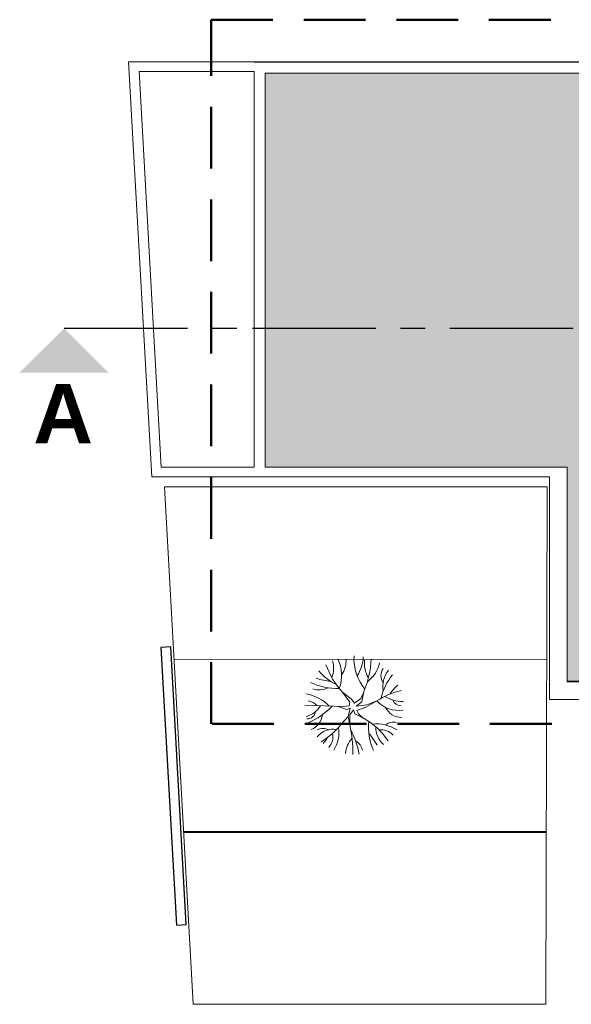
# Model space of a CAD drawing. Header units: millimetres. Extents: x -4807 to 7560, y 2608 to 7725.
# Tile 1 of 13: x -4693 to -4581, y 3453 to 3653. Entities that reach past the tile are written whole.
import ezdxf

# ---------------------------------------------------------------- set-up
doc = ezdxf.new("R2010")
doc.units = ezdxf.units.MM
doc.linetypes.add('AXESx2', pattern=[4, 2.5, -0.5, 0.5, -0.5])
doc.linetypes.add('CACHE2', pattern=[0.1875, 0.125, -0.0625])
doc.layers.add('Aucune', color=7, linetype='Continuous', lineweight=5)
doc.styles.add('STYLE_GENERE_6', font='arialbd.ttf')

msp = doc.modelspace()

# ---------------------------------------------------------------- hatches: boundary and pattern name
h = msp.add_hatch(color=9)
h.dxf.hatch_style = 1
h.paths.add_polyline_path([(-4478.24, 3641.7), (-4643.46, 3641.7), (-4643.46, 3561.92), (-4582.28, 3561.92), (-4582.28, 3518.57), (-4476.63, 3518.57), (-4476.63, 3558.92), (-4476.63, 3639.55)])
h.paths.add_polyline_path([(-4464.33, 3641.7), (-4469.3, 3641.7), (-4476.13, 3639.23), (-4476.13, 3626.14), (-4464.33, 3626.14)])
h.paths.add_polyline_path([(-4472.33, 3641.7), (-4477.61, 3641.7), (-4476.5, 3640.21)])
h.paths.add_polyline_path([(-4464.33, 3625.64), (-4476.13, 3625.64), (-4476.13, 3612.84), (-4464.33, 3612.84)])
h.paths.add_polyline_path([(-4464.33, 3612.34), (-4476.13, 3612.34), (-4476.13, 3599.54), (-4464.33, 3599.54)])
h.paths.add_polyline_path([(-4464.33, 3599.04), (-4476.13, 3599.04), (-4476.13, 3586.24), (-4464.33, 3586.24)])
h.paths.add_polyline_path([(-4464.33, 3585.74), (-4476.13, 3585.74), (-4476.13, 3572.94), (-4464.33, 3572.94)])
h.paths.add_polyline_path([(-4464.33, 3572.44), (-4476.13, 3572.44), (-4476.13, 3559.64), (-4464.33, 3559.64)])
h.paths.add_polyline_path([(-4464.33, 3558.38), (-4476.13, 3558.38), (-4476.13, 3545.63), (-4464.33, 3545.63)])
h.paths.add_polyline_path([(-4464.33, 3545.08), (-4476.13, 3545.08), (-4476.13, 3532.33), (-4464.33, 3532.33)])
h.paths.add_polyline_path([(-4464.33, 3531.78), (-4476.13, 3531.78), (-4476.13, 3519.03), (-4464.33, 3519.03)])

# ---------------------------------------------------------------- linework, layer by layer
at = {"color": 0, "linetype": 'CACHE2', "lineweight": 50, "ltscale": 100}
msp.add_line((-4654.36, 3509.89), (-4654.36, 3652.52), dxfattribs=at)
at = {"linetype": 'CACHE2', "lineweight": 50, "ltscale": 100}
for p, q in [((-4654.36, 3652.52), (-4304.15, 3652.52)), ((-4304.15, 3509.89), (-4654.36, 3509.89))]:
    msp.add_line(p, q, dxfattribs=at)
at = {"color": 253, "linetype": 'Continuous', "lineweight": 20}
for p, q in [((-4666.37, 3559.93), (-4671.08, 3643.99)), ((-4671.05, 3643.99), (-4645.65, 3644.01)), ((-4645.65, 3644.01), (-4645.65, 3643.99)), ((-4668.96, 3642.01), (-4664.52, 3561.93)), ((-4668.94, 3642.01), (-4645.65, 3642.01)), ((-4645.65, 3642.01), (-4645.65, 3561.93)), ((-4643.46, 3641.7), (-4643.46, 3561.92)), ((-4472.33, 3641.7), (-4643.46, 3641.7)), ((-4643.46, 3641.7), (-4643.46, 3561.92)), ((-4664.52, 3561.93), (-4645.65, 3561.93)), ((-4643.46, 3561.92), (-4582.28, 3561.92)), ((-4643.46, 3561.92), (-4582.28, 3561.92)), ((-4582.28, 3561.92), (-4582.28, 3518.57)), ((-4582.28, 3561.92), (-4582.28, 3518.42)), ((-4666.37, 3559.93), (-4585.86, 3559.93)), ((-4585.86, 3559.93), (-4585.86, 3514.88)), ((-4663.8, 3557.91), (-4586.34, 3557.93)), ((-4658.01, 3453.12), (-4663.8, 3557.91)), ((-4586.34, 3557.93), (-4586.57, 3453.12)), ((-4661.86, 3522.91), (-4586.46, 3522.93)), ((-4582.28, 3518.57), (-4463.83, 3518.57)), ((-4582.28, 3518.42), (-4476.63, 3518.42)), ((-4626.04, 3514.99), (-4627.75, 3516.31)), ((-4626.3, 3514.3), (-4627.75, 3516.31)), ((-4624.06, 3515.03), (-4623.48, 3516.34)), ((-4623.84, 3514.37), (-4623.46, 3516.45)), ((-4635.4, 3513.69), (-4627.51, 3513.43)), ((-4627.51, 3513.43), (-4626.39, 3513.6)), ((-4626.39, 3513.6), (-4626.3, 3514.3)), ((-4626.04, 3514.99), (-4625.34, 3514.13)), ((-4625.34, 3514.13), (-4624.06, 3515.03)), ((-4623.84, 3514.37), (-4625, 3513.52)), ((-4625, 3513.52), (-4622.86, 3513.79)), ((-4620.8, 3514.59), (-4623.03, 3513.31)), ((-4622.86, 3513.79), (-4620.8, 3514.59)), ((-4585.86, 3514.88), (-4463.92, 3514.88)), ((-4628.81, 3513.47), (-4626.99, 3512.82)), ((-4626.99, 3512.82), (-4626.19, 3513.08)), ((-4626.65, 3511.43), (-4626.19, 3513.08)), ((-4626.26, 3511.74), (-4626.31, 3509.7)), ((-4625.54, 3512.77), (-4626.26, 3511.74)), ((-4625.26, 3511.97), (-4625.54, 3512.77)), ((-4625.26, 3511.97), (-4623.39, 3510.98)), ((-4623.03, 3513.31), (-4624.84, 3512.63)), ((-4624.84, 3512.63), (-4624.56, 3511.98)), ((-4623.49, 3511.03), (-4624.56, 3511.98)), ((-4628.11, 3509.76), (-4626.65, 3511.43)), ((-4626.65, 3511.43), (-4626.31, 3509.7)), ((-4586.46, 3488.13), (-4660, 3488.13)), ((-4586.49, 3487.92), (-4659.93, 3487.92)), ((-4586.57, 3453.12), (-4658.01, 3453.12))]:
    msp.add_line(p, q, dxfattribs=at)
at = {"color": 253, "linetype": 'Continuous'}
for p, q in [((-4645.65, 3644.01), (-4465.85, 3644.01)), ((-4662.56, 3525.52), (-4664.56, 3525.41)), ((-4659.4, 3469.27), (-4662.56, 3525.52)), ((-4664.56, 3525.41), (-4661.4, 3469.15)), ((-4661.4, 3469.15), (-4659.4, 3469.27))]:
    msp.add_line(p, q, dxfattribs=at)
at = {"linetype": 'AXESx2', "lineweight": 30, "ltscale": 10}
msp.add_line((-4684.16, 3590.03), (-4646.03, 3590.03), dxfattribs=at)
at = {"linetype": 'AXESx2', "ltscale": 10}
msp.add_line((-4646.03, 3590.03), (-4337.82, 3590.03), dxfattribs=at)
at = {"color": 253, "linetype": 'Continuous', "lineweight": 20}
for centre, radius, start, end in [((-4615.8, 3523.1), 9.65, 176.6114, 219.4557), ((-4615.93, 3527.28), 16.13, 199.569, 222.8565), ((-4634.55, 3521.16), 4.98, 337.868, 17.4539), ((-4635.31, 3519.73), 7.38, 338.9231, 27.1434), ((-4631.4, 3522.52), 4.34, 323.1198, 6.3155), ((-4631.22, 3523.83), 7.66, 326.7916, 357.4658), ((-4641.13, 3524.03), 19.22, 336.7777, 357.021), ((-4617.41, 3522.22), 5.92, 173.3952, 210.402), ((-4626.53, 3523.56), 6.37, 306.5637, 348.1078), ((-4624.34, 3527.63), 10.81, 220.2933, 244.1841), ((-4617.35, 3519.63), 2.63, 146.0707, 212.3963), ((-4609.15, 3512.77), 11.05, 139.9749, 167.9252), ((-4614.14, 3517.44), 5.48, 141.8825, 189.8004), ((-4628.83, 3529.63), 12.56, 244.3449, 271.8835), ((-4629.84, 3527.28), 8.73, 248.2667, 267.9274), ((-4609.73, 3510.17), 10.25, 132.048, 145.8622), ((-4636.42, 3507.83), 8.24, 43.7846, 81.0925), ((-4632.5, 3521.12), 4.32, 252.334, 295.0906), ((-4611.83, 3500.33), 16.85, 104.0359, 122.1743), ((-4636.6, 3516.48), 5.27, 286.1144, 326.705), ((-4635, 3512.05), 2.55, 37.6862, 83.3208), ((-4616.43, 3518.52), 5.88, 221.9906, 279.0624), ((-4615.31, 3522.31), 7.9, 240.1968, 268.7653), ((-4615.89, 3515.3), 1.75, 198.599, 270.6709), ((-4634.97, 3512.68), 1.77, 268.6971, 352.4293), ((-4640.51, 3523.66), 14.71, 293.0614, 316.3751), ((-4635.37, 3512.08), 3.53, 290.8445, 354.8699), ((-4615.9, 3514.66), 3.44, 204.1006, 272.1743), ((-4640.58, 3520.05), 16.17, 301.603, 320.4762), ((-4649.32, 3504.27), 23.64, 358.6734, 13.2839), ((-4630.37, 3498.64), 14.18, 33.5211, 60.5113), ((-4610.26, 3509.4), 12.25, 175.2634, 203.4513), ((-4620.81, 3502.75), 7.17, 55.9619, 97.2625), ((-4617.51, 3507.8), 2.46, 73.3924, 129.1288), ((-4631.73, 3506.5), 2.51, 62.3217, 118.1159), ((-4629.59, 3504.56), 4.28, 81.7285, 139.9992), ((-4632.87, 3507.31), 3.16, 316.6523, 12.8043), ((-4635.19, 3508.18), 6.69, 327.6382, 8.8421), ((-4639.53, 3501.3), 15.33, 9.2654, 28.7876), ((-4634.92, 3497.28), 16.45, 30.4625, 40.5768), ((-4616.2, 3509.31), 4.85, 179.7912, 227.9098), ((-4620, 3505.25), 3.46, 43.6228, 96.1116), ((-4636.67, 3510.27), 6.61, 318.8432, 331.8454), ((-4621.83, 3503.45), 5.36, 138.4395, 174.7346), ((-4626.36, 3504.02), 2.71, 12.2646, 61.6468)]:
    msp.add_arc(centre, radius, start, end, dxfattribs=at)
at = {"layer": 'Aucune', "color": 7, "linetype": 'Continuous', "lineweight": 15}
msp.add_solid([(-4693.15, 3581.05), (-4675.18, 3581.05), (-4684.16, 3590.03)], dxfattribs=at)

# ---------------------------------------------------------------- texts
at = {"layer": 'Aucune', "color": 7, "linetype": 'Continuous', "lineweight": 50, "insert": (-4690.4, 3578.73), "char_height": 12, "attachment_point": 1, "line_spacing_factor": 0.975772, "style": 'STYLE_GENERE_6'}
msp.add_mtext('A', dxfattribs=at)

doc.saveas('drawing.dxf')
